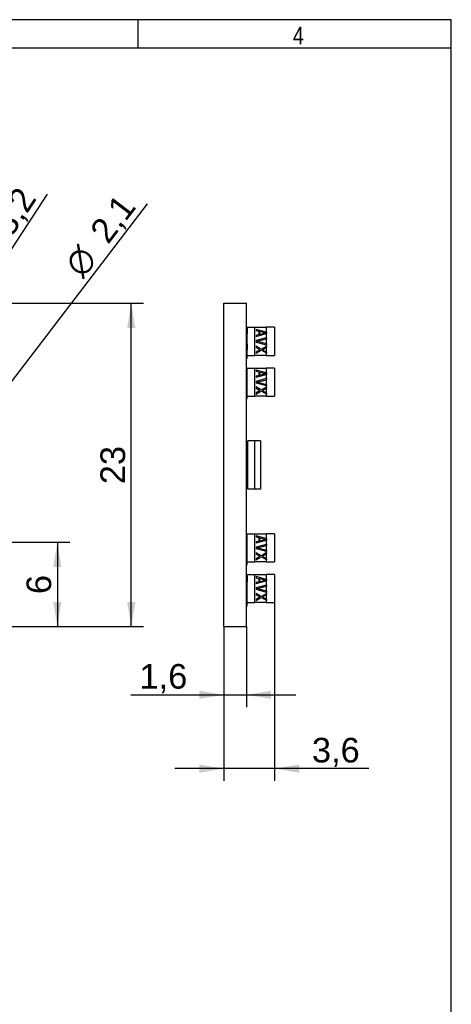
# Model space of a CAD drawing. Header units: millimetres. Extents: x 17 to 200, y 1 to 283.
# Tile 5 of 5: x 138 to 199, y 143 to 283. Entities that reach past the tile are written whole.
import ezdxf
from ezdxf.enums import TextEntityAlignment as Align

# ---------------------------------------------------------------- set-up
doc = ezdxf.new("R2010")
doc.units = ezdxf.units.MM
for name, color, linetype in [('10', 7, 'Continuous'), ('Default', 7, 'Continuous'), ('RECLED_48X23MM_4', 7, 'Continuous')]:
    doc.layers.add(name, color=color, linetype=linetype)
doc.styles.add('SEACAD_Arial', font='arial.ttf')
doc.styles.add('SEACAD_Solid_Edge_ANSI1_Symbols', font='semeca1.ttf')
doc.dimstyles.new('ISO', dxfattribs={"dimtxt": 3.5, "dimasz": 3.5, "dimexe": 1.75, "dimexo": 0, "dimgap": 0.875, "dimtad": 1, "dimlfac": 0.5, "dimtxsty": 'SEACAD_Arial', "dimblk1": '_SE_FILLED', "dimblk2": '_SE_FILLED', "dimsah": 1, "dimcen": 1.75, "dimadec": 0, "dimazin": 0, "dimtfac": 0.5, "dimtdec": 3, "dimtmove": 0, "dimatfit": 3, "dimfxl": 1, "dimarcsym": 0})

# ---------------------------------------------------------------- blocks, each defined once
blk = doc.blocks.new('SE2')
at = {"layer": 'RECLED_48X23MM_4', "color": 7, "linetype": 'Continuous'}
for p, q in [((167.19, 242.87), (170.39, 242.87)), ((167.19, 196.87), (167.19, 242.87)), ((170.39, 196.87), (170.39, 242.87)), ((170.39, 239.46), (171.59, 239.46)), ((170.49, 239.38), (170.39, 239.38)), ((170.49, 239.36), (170.39, 239.36)), ((170.49, 238.56), (170.39, 238.56)), ((170.49, 238.5), (170.39, 238.5)), ((170.49, 239.36), (170.49, 238.56)), ((170.49, 238.5), (170.49, 238.56)), ((170.49, 238.06), (170.49, 238.48)), ((171.59, 239.46), (173.19, 239.46)), ((171.59, 235.46), (171.59, 239.46)), ((171.75, 239.16), (171.75, 239.01)), ((173.19, 238.78), (171.75, 239.16)), ((171.75, 239.01), (172.13, 238.91)), ((171.75, 238.16), (173.19, 238.55)), ((172.13, 238.41), (171.75, 238.31)), ((171.75, 238.31), (171.75, 238.16)), ((172.13, 238.91), (172.13, 238.41)), ((172.26, 238.89), (173.12, 238.66)), ((172.26, 238.89), (172.26, 238.44)), ((172.26, 238.44), (173.12, 238.66)), ((174.39, 239.46), (173.19, 239.46)), ((173.19, 239.46), (173.19, 238.78)), ((173.19, 238.78), (173.25, 238.76)), ((173.25, 238.56), (173.19, 238.55)), ((173.19, 238.55), (173.19, 237.95)), ((173.25, 238.76), (173.25, 238.56)), ((174.39, 239.46), (174.39, 235.46)), ((170.49, 238.06), (170.39, 238.06)), ((170.49, 237.73), (170.39, 237.73)), ((170.49, 237.15), (170.39, 237.15)), ((170.49, 237.1), (170.39, 237.1)), ((170.49, 237.74), (170.49, 238.06)), ((170.49, 237.17), (170.49, 237.74)), ((170.49, 237.1), (170.49, 237.15)), ((170.49, 237.1), (170.49, 236.23)), ((173.19, 237.95), (171.75, 237.56)), ((171.75, 237.56), (171.75, 237.36)), ((171.75, 237.36), (173.19, 236.98)), ((171.75, 236.76), (171.75, 236.61)), ((172.51, 236.34), (171.75, 236.76)), ((171.94, 237.46), (173.19, 237.8)), ((171.94, 237.46), (173.19, 237.13)), ((173.19, 237.95), (173.25, 237.96)), ((173.25, 237.81), (173.19, 237.8)), ((173.19, 237.8), (173.19, 237.13)), ((173.19, 237.13), (173.25, 237.11)), ((173.25, 236.96), (173.19, 236.98)), ((173.19, 236.98), (173.19, 236.73)), ((173.19, 236.73), (173.25, 236.76)), ((173.25, 237.96), (173.25, 237.81)), ((173.25, 237.11), (173.25, 236.96)), ((173.25, 236.76), (173.25, 236.61)), ((170.39, 236.23), (170.49, 236.23)), ((170.49, 235.39), (170.39, 235.39)), ((170.49, 235.39), (170.49, 236.18)), ((170.49, 235.46), (171.59, 235.46)), ((173.19, 235.46), (171.59, 235.46)), ((171.75, 236.61), (172.35, 236.26)), ((172.35, 236.26), (171.75, 235.91)), ((171.75, 235.76), (172.51, 236.19)), ((171.75, 235.91), (171.75, 235.76)), ((173.19, 236.73), (172.51, 236.34)), ((172.51, 236.19), (173.19, 235.8)), ((172.64, 236.26), (173.19, 236.58)), ((172.64, 236.26), (173.19, 235.95)), ((173.25, 236.61), (173.19, 236.58)), ((173.19, 236.58), (173.19, 235.95)), ((173.19, 235.95), (173.25, 235.91)), ((173.25, 235.76), (173.19, 235.8)), ((173.19, 235.8), (173.19, 235.46)), ((173.19, 235.46), (174.39, 235.46)), ((173.25, 235.91), (173.25, 235.76)), ((170.49, 235.02), (170.39, 235.02)), ((170.49, 235.02), (170.49, 235.34)), ((170.49, 233.66), (170.39, 233.66)), ((170.49, 233.62), (170.39, 233.62)), ((170.49, 231.64), (170.49, 233.62)), ((170.51, 233.66), (171.59, 233.66)), ((171.59, 233.66), (173.19, 233.66)), ((171.59, 229.66), (171.59, 233.66)), ((171.75, 233.36), (171.75, 233.21)), ((173.19, 232.98), (171.75, 233.36)), ((171.75, 233.21), (172.13, 233.11)), ((171.75, 232.36), (173.19, 232.75)), ((172.13, 232.61), (171.75, 232.51)), ((172.13, 233.11), (172.13, 232.61)), ((172.26, 233.09), (173.12, 232.86)), ((172.26, 233.09), (172.26, 232.64)), ((172.26, 232.64), (173.12, 232.86)), ((174.39, 233.66), (173.19, 233.66)), ((173.19, 233.66), (173.19, 232.98)), ((173.19, 232.98), (173.25, 232.96)), ((173.25, 232.76), (173.19, 232.75)), ((173.19, 232.75), (173.19, 232.15)), ((173.25, 232.96), (173.25, 232.76)), ((174.39, 233.66), (174.39, 229.66)), ((170.49, 231.64), (170.39, 231.64)), ((170.49, 231.29), (170.39, 231.29)), ((170.49, 231.29), (170.49, 231.64)), ((170.49, 230.56), (170.49, 231.29)), ((171.75, 232.51), (171.75, 232.36)), ((173.19, 232.15), (171.75, 231.76)), ((171.75, 231.76), (171.75, 231.56)), ((171.75, 231.56), (173.19, 231.18)), ((171.94, 231.66), (173.19, 232)), ((171.94, 231.66), (173.19, 231.33)), ((173.19, 232.15), (173.25, 232.16)), ((173.25, 232.01), (173.19, 232)), ((173.19, 232), (173.19, 231.33)), ((173.19, 231.33), (173.25, 231.31)), ((173.25, 231.16), (173.19, 231.18)), ((173.19, 231.18), (173.19, 230.93)), ((173.25, 232.16), (173.25, 232.01)), ((173.25, 231.31), (173.25, 231.16)), ((170.49, 230.56), (170.39, 230.56)), ((170.49, 229.66), (170.49, 230.53)), ((171.75, 230.96), (171.75, 230.81)), ((172.51, 230.54), (171.75, 230.96)), ((171.75, 230.81), (172.35, 230.46)), ((172.35, 230.46), (171.75, 230.11)), ((171.75, 229.96), (172.51, 230.39)), ((171.75, 230.11), (171.75, 229.96)), ((173.19, 230.93), (172.51, 230.54)), ((172.51, 230.39), (173.19, 230)), ((172.64, 230.46), (173.19, 230.78)), ((172.64, 230.46), (173.19, 230.15)), ((173.19, 230.93), (173.25, 230.96)), ((173.25, 230.81), (173.19, 230.78)), ((173.19, 230.78), (173.19, 230.15)), ((173.19, 230.15), (173.25, 230.11)), ((173.25, 229.96), (173.19, 230)), ((173.19, 230), (173.19, 229.66)), ((173.25, 230.96), (173.25, 230.81)), ((173.25, 230.11), (173.25, 229.96)), ((170.49, 229.66), (170.39, 229.66)), ((170.49, 229.29), (170.39, 229.29)), ((170.49, 229.29), (170.49, 229.61)), ((170.51, 229.66), (171.59, 229.66)), ((173.19, 229.66), (171.59, 229.66)), ((173.19, 229.66), (174.39, 229.66)), ((170.39, 223.12), (170.59, 223.12)), ((170.59, 216.42), (170.59, 223.32)), ((171.59, 223.32), (170.59, 223.32)), ((172.39, 223.32), (171.59, 223.32)), ((171.59, 216.42), (171.59, 223.32)), ((172.39, 223.32), (172.39, 216.42)), ((170.39, 216.62), (170.59, 216.62)), ((171.59, 216.42), (170.59, 216.42)), ((172.39, 216.42), (171.59, 216.42)), ((170.39, 210.08), (171.59, 210.08)), ((170.49, 210), (170.39, 210)), ((170.49, 209.96), (170.39, 209.96)), ((170.49, 209.2), (170.39, 209.2)), ((170.49, 208.84), (170.39, 208.84)), ((170.49, 209.2), (170.49, 209.97)), ((170.49, 208.84), (170.49, 209.2)), ((170.49, 206.91), (170.49, 208.83)), ((171.59, 210.08), (173.19, 210.08)), ((171.59, 206.08), (171.59, 210.08)), ((171.75, 209.78), (171.75, 209.63)), ((173.19, 209.39), (171.75, 209.78)), ((171.75, 209.63), (172.13, 209.53)), ((171.75, 208.78), (173.19, 209.16)), ((172.13, 209.03), (171.75, 208.93)), ((171.75, 208.93), (171.75, 208.78)), ((172.13, 209.53), (172.13, 209.03)), ((172.26, 209.5), (173.12, 209.28)), ((172.26, 209.5), (172.26, 209.05)), ((172.26, 209.05), (173.12, 209.28)), ((174.39, 210.08), (173.19, 210.08)), ((173.19, 210.08), (173.19, 209.39)), ((173.19, 209.39), (173.25, 209.38)), ((173.25, 209.18), (173.19, 209.16)), ((173.19, 209.16), (173.19, 208.56)), ((173.25, 209.38), (173.25, 209.18)), ((174.39, 210.08), (174.39, 206.08)), ((173.19, 208.56), (171.75, 208.18)), ((171.75, 208.18), (171.75, 207.98)), ((171.75, 207.98), (173.19, 207.59)), ((171.75, 207.38), (171.75, 207.23)), ((172.51, 206.95), (171.75, 207.38)), ((171.94, 208.08), (173.19, 208.41)), ((171.94, 208.08), (173.19, 207.74)), ((173.19, 207.34), (172.51, 206.95)), ((173.19, 208.56), (173.25, 208.58)), ((173.25, 208.43), (173.19, 208.41)), ((173.19, 208.41), (173.19, 207.74)), ((173.19, 207.74), (173.25, 207.73)), ((173.25, 207.58), (173.19, 207.59)), ((173.19, 207.59), (173.19, 207.34)), ((173.19, 207.34), (173.25, 207.38)), ((173.25, 208.58), (173.25, 208.43)), ((173.25, 207.73), (173.25, 207.58)), ((173.25, 207.38), (173.25, 207.23)), ((170.49, 206.91), (170.39, 206.91)), ((170.49, 206.01), (170.39, 206.01)), ((170.49, 206.01), (170.49, 206.87)), ((170.49, 206.08), (171.59, 206.08)), ((170.49, 205.64), (170.49, 205.95)), ((173.19, 206.08), (171.59, 206.08)), ((171.75, 207.23), (172.35, 206.88)), ((172.35, 206.88), (171.75, 206.53)), ((171.75, 206.38), (172.51, 206.8)), ((171.75, 206.53), (171.75, 206.38)), ((172.51, 206.8), (173.19, 206.41)), ((172.64, 206.88), (173.19, 207.19)), ((172.64, 206.88), (173.19, 206.56)), ((173.25, 207.23), (173.19, 207.19)), ((173.19, 207.19), (173.19, 206.56)), ((173.19, 206.56), (173.25, 206.53)), ((173.25, 206.38), (173.19, 206.41)), ((173.19, 206.41), (173.19, 206.08)), ((173.19, 206.08), (174.39, 206.08)), ((173.25, 206.53), (173.25, 206.38)), ((170.49, 205.64), (170.39, 205.64)), ((170.39, 204.28), (171.59, 204.28)), ((170.49, 204.14), (170.39, 204.14)), ((170.49, 204.11), (170.39, 204.11)), ((170.49, 203.23), (170.39, 203.23)), ((170.49, 203.19), (170.39, 203.19)), ((170.49, 204.11), (170.49, 203.23)), ((170.49, 203.19), (170.49, 203.23)), ((170.49, 201.04), (170.49, 203.17)), ((171.59, 204.28), (173.19, 204.28)), ((171.59, 200.28), (171.59, 204.28)), ((171.75, 203.98), (171.75, 203.83)), ((173.19, 203.59), (171.75, 203.98)), ((171.75, 203.83), (172.13, 203.73)), ((171.75, 202.98), (173.19, 203.36)), ((172.13, 203.23), (171.75, 203.13)), ((172.13, 203.73), (172.13, 203.23)), ((172.26, 203.7), (173.12, 203.48)), ((172.26, 203.7), (172.26, 203.25)), ((172.26, 203.25), (173.12, 203.48)), ((174.39, 204.28), (173.19, 204.28)), ((173.19, 204.28), (173.19, 203.59)), ((173.19, 203.59), (173.25, 203.58)), ((173.25, 203.38), (173.19, 203.36)), ((173.19, 203.36), (173.19, 202.76)), ((173.25, 203.58), (173.25, 203.38)), ((174.39, 204.28), (174.39, 200.28)), ((171.75, 203.13), (171.75, 202.98)), ((173.19, 202.76), (171.75, 202.38)), ((171.75, 202.38), (171.75, 202.18)), ((171.75, 202.18), (173.19, 201.79)), ((171.94, 202.28), (173.19, 202.61)), ((171.94, 202.28), (173.19, 201.94)), ((173.19, 202.76), (173.25, 202.78)), ((173.25, 202.63), (173.19, 202.61)), ((173.19, 202.61), (173.19, 201.94)), ((173.19, 201.94), (173.25, 201.93)), ((173.25, 201.78), (173.19, 201.79)), ((173.19, 201.79), (173.19, 201.54)), ((173.25, 202.78), (173.25, 202.63)), ((173.25, 201.93), (173.25, 201.78)), ((170.49, 201.04), (170.39, 201.04)), ((170.49, 200.14), (170.49, 201)), ((171.75, 201.58), (171.75, 201.43)), ((172.51, 201.15), (171.75, 201.58)), ((171.75, 201.43), (172.35, 201.08)), ((172.35, 201.08), (171.75, 200.73)), ((171.75, 200.58), (172.51, 201)), ((171.75, 200.73), (171.75, 200.58)), ((173.19, 201.54), (172.51, 201.15)), ((172.51, 201), (173.19, 200.61)), ((172.64, 201.08), (173.19, 201.39)), ((172.64, 201.08), (173.19, 200.76)), ((173.19, 201.54), (173.25, 201.58)), ((173.25, 201.43), (173.19, 201.39)), ((173.19, 201.39), (173.19, 200.76)), ((173.19, 200.76), (173.25, 200.73)), ((173.25, 200.58), (173.19, 200.61)), ((173.19, 200.61), (173.19, 200.28)), ((173.25, 201.58), (173.25, 201.43)), ((173.25, 200.73), (173.25, 200.58)), ((170.49, 200.14), (170.39, 200.14)), ((170.49, 199.78), (170.39, 199.78)), ((170.49, 200.28), (171.59, 200.28)), ((170.49, 199.78), (170.49, 200.09)), ((173.19, 200.28), (171.59, 200.28)), ((173.19, 200.28), (174.39, 200.28)), ((167.19, 196.87), (170.39, 196.87))]:
    blk.add_line(p, q, dxfattribs=at)
blk = doc.blocks.new('DMBLK16')
at = {"layer": 'Default', "linetype": 'Continuous'}
for points in [[(163.69, 186.58), (167.19, 187.16), (163.69, 187.74)], [(173.89, 186.58), (173.89, 187.74), (170.39, 187.16)]]:
    blk.add_hatch(color=7, dxfattribs=at).paths.add_polyline_path(points)
at = {"layer": 'Default', "color": 7, "linetype": 'Continuous'}
for p, q in [((167.19, 196.87), (167.19, 185.41)), ((170.39, 196.87), (170.39, 185.41)), ((153.97, 187.16), (177.39, 187.16))]:
    blk.add_line(p, q, dxfattribs=at)
at = {"layer": 'Default', "color": 7, "linetype": 'Continuous', "style": 'SEACAD_Arial'}
blk.add_text('1,6', height=3.5, dxfattribs=at).set_placement((155.19, 191.54), align=Align.TOP_LEFT)
blk = doc.blocks.new('_SE_FILLED')
at = {"color": 0}
blk.add_line((0, 0), (-1, 0), dxfattribs=at)
blk.add_solid([(0, 0), (-1, -0.1665), (-1, 0.1665), (0, 0)], dxfattribs=at)
blk = doc.blocks.new('DMBLK17')
at = {"layer": 'Default', "linetype": 'Continuous'}
for points in [[(163.69, 176.08), (167.19, 176.66), (163.69, 177.24)], [(177.89, 176.08), (177.89, 177.24), (174.39, 176.66)]]:
    blk.add_hatch(color=7, dxfattribs=at).paths.add_polyline_path(points)
at = {"layer": 'Default', "color": 7, "linetype": 'Continuous'}
for p, q in [((174.39, 200.28), (174.39, 174.91)), ((167.19, 196.87), (167.19, 174.91)), ((187.76, 176.66), (160.19, 176.66))]:
    blk.add_line(p, q, dxfattribs=at)
at = {"layer": 'Default', "color": 7, "linetype": 'Continuous', "style": 'SEACAD_Arial'}
blk.add_text('3,6', height=3.5, dxfattribs=at).set_placement((179.69, 181.04), align=Align.TOP_LEFT)
blk = doc.blocks.new('DMBLK19')
at = {"layer": 'Default', "linetype": 'Continuous'}
for points in [[(144.1, 205.37), (143.52, 208.87), (142.94, 205.37)], [(144.1, 200.37), (142.94, 200.37), (143.52, 196.87)]]:
    blk.add_hatch(color=7, dxfattribs=at).paths.add_polyline_path(points)
at = {"layer": 'Default', "color": 7, "linetype": 'Continuous'}
for p, q in [((91.02, 208.87), (145.27, 208.87)), ((143.52, 208.87), (143.52, 196.87)), ((134.02, 196.87), (145.27, 196.87))]:
    blk.add_line(p, q, dxfattribs=at)
at = {"layer": 'Default', "color": 7, "linetype": 'Continuous', "style": 'SEACAD_Arial'}
blk.add_text('6', height=3.5, rotation=90, dxfattribs=at).set_placement((139.14, 201.5), align=Align.TOP_LEFT)
blk = doc.blocks.new('DMBLK20')
at = {"layer": 'Default', "linetype": 'Continuous'}
for points in [[(154.6, 239.37), (154.02, 242.87), (153.44, 239.37)], [(154.6, 200.37), (153.44, 200.37), (154.02, 196.87)]]:
    blk.add_hatch(color=7, dxfattribs=at).paths.add_polyline_path(points)
at = {"layer": 'Default', "color": 7, "linetype": 'Continuous'}
for p, q in [((134.02, 242.87), (155.77, 242.87)), ((154.02, 196.87), (154.02, 242.87)), ((134.02, 196.87), (155.77, 196.87))]:
    blk.add_line(p, q, dxfattribs=at)
at = {"layer": 'Default', "color": 7, "linetype": 'Continuous', "style": 'SEACAD_Arial'}
blk.add_text('23', height=3.5, rotation=90, dxfattribs=at).set_placement((149.64, 217.13), align=Align.TOP_LEFT)
blk = doc.blocks.new('DMBLK21')
at = {"layer": 'Default', "linetype": 'Continuous'}
for points in [[(130.89, 224.68), (129.24, 221.54), (131.82, 223.97)], [(124.1, 215.77), (125.03, 215.06), (126.69, 218.2)]]:
    blk.add_hatch(color=7, dxfattribs=at).paths.add_polyline_path(points)
at = {"layer": 'Default', "color": 7, "linetype": 'Continuous'}
for p, q in [((129.24, 221.54), (156.31, 257.04)), ((122.44, 212.63), (129.24, 221.54))]:
    blk.add_line(p, q, dxfattribs=at)
for s, style, p in [('2,1', 'SEACAD_Arial', (147.94, 253.27)), ('O', 'SEACAD_Solid_Edge_ANSI1_Symbols', (144.3, 248.5))]:
    blk.add_text(s, height=3.5, rotation=52.6692, dxfattribs=dict(at, style=style)).set_placement(p, align=Align.TOP_LEFT)
blk = doc.blocks.new('DMBLK22')
at = {"layer": 'Default', "linetype": 'Continuous'}
for points in [[(120.14, 225.8), (118.71, 222.55), (121.11, 225.16)], [(112.81, 214.58), (113.79, 213.94), (115.21, 217.19)]]:
    blk.add_hatch(color=7, dxfattribs=at).paths.add_polyline_path(points)
at = {"layer": 'Default', "color": 7, "linetype": 'Continuous'}
for p, q in [((118.71, 222.55), (142.11, 258.39)), ((111.39, 211.33), (118.71, 222.55))]:
    blk.add_line(p, q, dxfattribs=at)
for s, style, p in [('3,2', 'SEACAD_Arial', (134.03, 254.02)), ('O', 'SEACAD_Solid_Edge_ANSI1_Symbols', (130.75, 249))]:
    blk.add_text(s, height=3.5, rotation=56.867, dxfattribs=dict(at, style=style)).set_placement(p, align=Align.TOP_LEFT)

msp = doc.modelspace()

# ---------------------------------------------------------------- linework, layer by layer
at = {"layer": '10', "color": 7, "linetype": 'Continuous'}
for p, q in [((154.991, 279.222), (154.991, 283.222)), ((21.491, 279.222), (199.491, 279.222))]:
    msp.add_line(p, q, dxfattribs=at)
msp.add_lwpolyline([(199.491, 10.222), (199.491, 283.222), (17.491, 283.222), (17.491, 10.222), (199.491, 10.222)], dxfattribs=at)

# ---------------------------------------------------------------- block references
at = {"layer": 'Default'}
msp.add_blockref('SE2', (0, 0), dxfattribs=at)

# ---------------------------------------------------------------- texts
at = {"layer": '10', "insert": (176.991, 282.222), "char_height": 2.5, "width": 1.52175, "attachment_point": 1, "style": 'SEACAD_Arial'}
msp.add_mtext('{\\farial rounded mt|b0||i0||c0|p34;\\C7;\\H2.50000002;\\W0.8;4}', dxfattribs=at)

# ---------------------------------------------------------------- dimensions: what is measured, and where the dimension line sits
at = {"layer": 'Default', "color": 7, "linetype": 'Continuous'}
for p1, p2, picture, middle in [((115.214, 217.191), (118.712, 222.55), 'DMBLK22', (133.746, 245.584)), ((126.689, 218.2), (129.236, 221.54), 'DMBLK21', (147.034, 244.877))]:
    dim = msp.add_diameter_dim_2p(p1=p1, p2=p2, text='\\A1;<>', dimstyle='ISO', override={"dimtmove": 1, "dimtolj": 1}, dxfattribs=at)
    dim.commit()
    dim.dimension.update_dxf_attribs({"geometry": picture, "text_midpoint": middle, "dimtype": 163})
for base, p1, p2, angle, picture, middle, dimtype in [((154.019, 196.87), (134.021, 196.87), (134.021, 242.87), 90, 'DMBLK20', (154.019, 219.87), 161), ((143.519, 196.87), (91.021, 208.87), (134.021, 196.87), 90, 'DMBLK19', (143.519, 202.87), 160), ((167.187, 187.161), (167.187, 196.87), (170.387, 196.87), 0, 'DMBLK16', (163.267, 187.161), 161)]:
    dim = msp.add_linear_dim(base=base, p1=p1, p2=p2, angle=angle, text='\\A1;<>', dimstyle='ISO', dxfattribs=at)
    dim.commit()
    dim.dimension.update_dxf_attribs({"geometry": picture, "text_midpoint": middle, "dimtype": dimtype})
dim = msp.add_linear_dim(base=(167.187, 176.661), p1=(174.387, 200.277), p2=(167.187, 196.87), text='\\A1;<>', dimstyle='ISO', dxfattribs=at)
dim.commit()
dim.dimension.update_dxf_attribs({"geometry": 'DMBLK17', "text_midpoint": (178.466, 176.661), "dimtype": 160})

doc.saveas('drawing.dxf')
